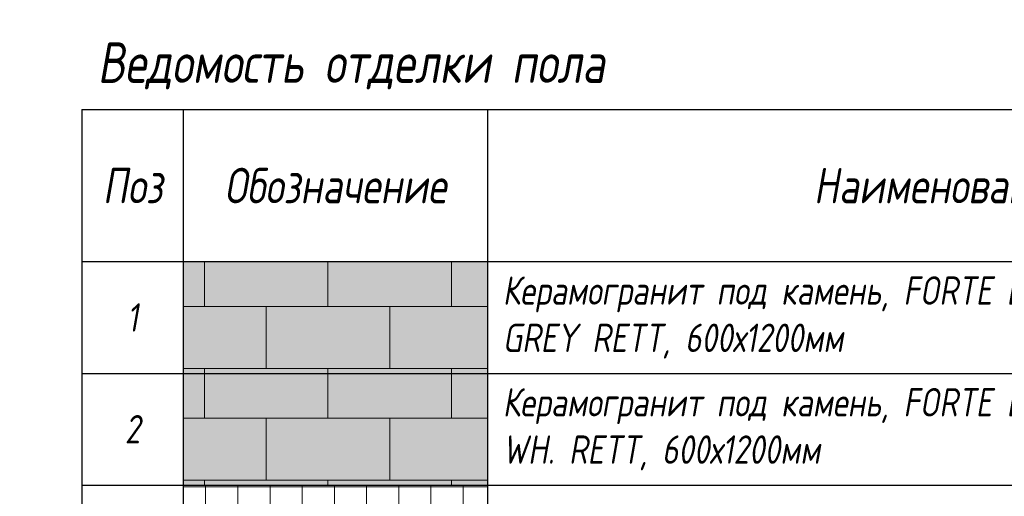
# Model space of a CAD drawing. Header units: millimetres. Extents: x -57162 to 485422, y -209335 to -9481.
# Tile 208 of 256: x 108482 to 118192, y -28416 to -23712. Entities that reach past the tile are written whole.
import ezdxf
from ezdxf import colors
from ezdxf.entities.mleader import LeaderData, LeaderLine
from ezdxf.math import Vec2, Vec3

# ---------------------------------------------------------------- set-up
doc = ezdxf.new("R2010")
doc.units = ezdxf.units.MM
doc.linetypes.add('DASHDOT', pattern=[25.4, 12.7, -6.35, 0, -6.35])
for name, color, linetype, lineweight, true_color in [('dim_razv', 7, 'DASHDOT', 9, 0x183018), ('EOM vinoski', 7, 'Continuous', 5, 0x423200), ('pol', 7, 'Continuous', 15, 0x55666d)]:
    doc.layers.add(name, color=color, linetype=linetype, lineweight=lineweight, true_color=true_color)
doc.layers.add('Марки дверей', color=7, linetype='Continuous', lineweight=9)
doc.styles.add('fl_iso paper', font='isocpeur.ttf', dxfattribs={"width": 0.8, "oblique": 10})
doc.styles.add('In tre', font='isocpeur.ttf', dxfattribs={"width": 0.8, "oblique": 10})

# ---------------------------------------------------------------- blocks, each defined once
blk = doc.blocks.new('_DOT')
at = {"color": 0, "linetype": 'ByBlock'}
blk.add_line((-0.5, 0), (-1, 0), dxfattribs=at)
at = {"color": 0, "linetype": 'ByBlock', "const_width": 0.5}
blk.add_lwpolyline([(-0.25, 0, 1), (0.25, 0, 1)], format="xyb", close=True, dxfattribs=at)
blk = doc.blocks.new('*T1659')
at = {"color": 0, "linetype": 'ByBlock', "lineweight": -2, "transparency": 16777216}
for p, q in [((0, 0), (18500, 0)), ((0, 0), (0, -9036)), ((1000, 0), (1000, -9036)), ((4000, 0), (4000, -9036)), ((13000, 0), (13000, -9036)), ((15000, 0), (15000, -9036)), ((18500, 0), (18500, -9036)), ((0, -1500), (18500, -1500)), ((0, -2602.7), (18500, -2602.7)), ((0, -3705.3), (18500, -3705.3)), ((0, -4905.3), (18500, -4905.3)), ((0, -5905.3), (18500, -5905.3)), ((0, -7036), (18500, -7036)), ((0, -8036), (18500, -8036)), ((0, -9036), (18500, -9036))]:
    blk.add_line(p, q, dxfattribs=at)
at = {"transparency": 16777216, "style": 'fl_iso paper'}
for s, insert, char_height, width, attachment_point in [('Кол-во, кв.м', (14000, -750), 350, 1700, 5), ('{\\C7;Поз}', (500, -750), 350, 700, 5), ('{\\C7;Обозначение }', (2500, -750), 350, 2700, 5), ('{\\C7;Наименование}', (8500, -750), 350, 8700, 5), ('Примечание', (16750, -750), 350, 3200, 5), ('{\\C0;Керамогранит под камень, FORTE DEI MARMI ROCK VEN. GREY RETT, 600х1200мм}', (4150, -2051.3), 280, 8700, 4), ('1', (500, -2051.3), 280, 700, 5), ('258,1', (14000, -2051.3), 300, 1700, 5), ('{\\C0;Керамогранит под камень, FORTE DEI MARMI ROCK TIFFAN. WH. RETT, 600х1200мм}', (4150, -3154), 280, 8700, 4), ('2', (500, -3154), 280, 700, 5), ('36,5', (14000, -3154), 300, 1700, 5), ('{\\C0;Керамогранит\\~Эстима LF01 NAT 300х300х10мм (или аналог)}', (4150, -4305.3), 280, 8700, 4), ('3', (500, -4305.3), 280, 700, 5), ('20,0', (14000, -4305.3), 300, 1700, 5), ('4', (500, -5405.3), 280, 700, 5), ('{\\C0;Гидроизоляция пола обмазочная  }', (4150, -5405.3), 280, 8700, 4), ('28,5', (14000, -5405.3), 300, 1700, 5), ('{\\C0;Ламинат Clix Floor Extra CPE 3477 Дуб Натур (или аналог)\\fCalibri|b0|i0|c204|p34;\\H0.91667x;\\C256;\\~}', (4150, -6470.7), 280, 8700, 4), ('5', (500, -6470.7), 280, 700, 5), ('58,3', (14000, -6470.7), 300, 1700, 5), ('{\\C0;Противогрязевой коврик (согласовать с заказчиком)}', (4150, -7536), 280, 8700, 4), ('6', (500, -7536), 280, 700, 5), ('14,0', (14000, -7536), 300, 1700, 5), ('25,5', (14000, -8536), 300, 1700, 5), ('7', (500, -8536), 280, 700, 5), ('{\\C0;Плинтус МДФ, окраска в цвет стен}', (4150, -8536), 280, 8700, 4), ('м.п.', (16750, -8536), 280, 3200, 5)]:
    blk.add_mtext(s, dxfattribs=dict(at, insert=insert, char_height=char_height, width=width, attachment_point=attachment_point))

msp = doc.modelspace()

# ---------------------------------------------------------------- leaders
at = {"layer": 'dim_razv', "color": 0, "linetype": 'ByBlock'}
ml = msp.add_multileader_mtext('Standard', dxfattribs=at)
ml.set_content('Стекло матовое белое (обшивка колонн)', style='In tre')
ml.set_leader_properties()
ml.build(insert=Vec2(0, 0))
ml.multileader.update_dxf_attribs({"text_left_attachment_type": 6, "text_right_attachment_type": 6, "dogleg_length": 1, "arrow_head_size": 0, "scale": 50})
ctx = ml.context
ctx.base_point, ctx.scale, ctx.char_height, ctx.arrow_head_size, ctx.landing_gap_size, ctx.plane_origin = Vec3(67678.4, -25488.2), 50, 200, 0, 4.5, Vec3(78096.8, -23740.1)
ctx.left_attachment, ctx.right_attachment = 6, 6
notes = []
notes.append((ctx, [(0, (1, 1, 0), (70044.6, -25488.2), (-1, 0), 50, [(1, [(71079.1, -24739.1)], 0, [])])]))
ctx.mtext.insert, ctx.mtext.width, ctx.mtext.defined_height, ctx.mtext.flow_direction = Vec3(67682.9, -25248.2), 2471.914, 696.6, 5
ctx.mtext.has_bg_fill, ctx.mtext.bg_color, ctx.mtext.bg_scale_factor, ctx.mtext.bg_transparency, ctx.mtext.use_window_bg_color = 1, -1027028792, 1.5, 0, 1
at = {"layer": 'pol', "color": 0, "linetype": 'ByBlock'}
ml = msp.add_multileader_mtext('Standard', dxfattribs=at)
ml.set_content('Внутрипольные конвекторы', style='In tre')
ml.set_leader_properties()
ml.build(insert=Vec2(0, 0))
ml.multileader.update_dxf_attribs({"text_left_attachment_type": 6, "text_right_attachment_type": 6, "dogleg_length": 1, "arrow_head_size": 0, "scale": 50})
ctx = ml.context
ctx.base_point, ctx.scale, ctx.char_height, ctx.arrow_head_size, ctx.landing_gap_size, ctx.plane_origin = Vec3(72651, -29190.7), 50, 200, 0, 4.5, Vec3(78310.8, -24350.8)
ctx.left_attachment, ctx.right_attachment = 6, 6
notes.append((ctx, [(1, (1, 1, 0), (72601, -29190.7), (1, 0), 50, [(1, [(71479.1, -27576.9), (71479.1, -30440.6)], 0, [])])]))
ctx.mtext.insert, ctx.mtext.width, ctx.mtext.defined_height, ctx.mtext.flow_direction = Vec3(72655.5, -28930.7), 1569.33, 696.6, 5
ctx.mtext.has_bg_fill, ctx.mtext.bg_color, ctx.mtext.bg_scale_factor, ctx.mtext.bg_transparency, ctx.mtext.use_window_bg_color = 1, -1027028792, 1.5, 0, 1
for ctx, leaders in notes:
    for number, flags, end, landing, length, lines in leaders:
        leader = LeaderData()
        leader.index, (leader.has_last_leader_line, leader.has_dogleg_vector, leader.attachment_direction) = number, flags
        leader.last_leader_point, leader.dogleg_vector, leader.dogleg_length = Vec3(end), Vec3(landing), length
        for number, points, colour, breaks in lines:
            line = LeaderLine()
            line.index, line.vertices, line.color, line.breaks = number, Vec3.list(points), colors.encode_raw_color(colour), breaks
            leader.lines.append(line)
        ctx.leaders.append(leader)

# ---------------------------------------------------------------- next in the draw order: hatches: boundary and pattern name
at = {"layer": 'pol', "true_color": 0xf3f1e7}
h = msp.add_hatch(color=7, dxfattribs=at)
h.dxf.hatch_style = 1
h.paths.add_polyline_path([(110095.5, -27202.3), (113095.5, -27202.3), (113095.5, -28304.9), (110095.5, -28304.9)])
at = {"layer": 'pol'}
h = msp.add_hatch(dxfattribs=at)
h.set_pattern_fill('AR-B816', color=256, scale=3)
h.set_pattern_definition([(0, (26178.16, -21550.63), (0, 609.6), []), (90, (26178.16, -21550.63), (-609.6, 609.6), [609.6, -609.6])])
h.paths.add_polyline_path([(110095.5, -27202.3), (113095.5, -27202.3), (113095.5, -28304.9), (110095.5, -28304.9)])
h = msp.add_hatch(dxfattribs=at)
h.set_pattern_fill('ANSI37', color=256, scale=100, angle=45)
h.set_pattern_definition([(90, (26178.16, -21653.3), (-317.5, 0), []), (180, (26178.16, -21653.3), (-2e-14, -317.5), [])])
h.paths.add_polyline_path([(110095.5, -28304.9), (113095.5, -28304.9), (113095.5, -29504.9), (110095.5, -29504.9)])

# ---------------------------------------------------------------- next in the draw order: linework, layer by layer
at = {"layer": 'pol', "linetype": 'ByBlock'}
for points in [[(110095.5, -27202.3), (113095.5, -27202.3), (113095.5, -28304.9), (110095.5, -28304.9)], [(110095.5, -28304.9), (113095.5, -28304.9), (113095.5, -29504.9), (110095.5, -29504.9)]]:
    msp.add_lwpolyline(points, close=True, dxfattribs=at)

# ---------------------------------------------------------------- next in the draw order: leaders
at = {"layer": 'Марки дверей', "lineweight": -2, "transparency": 33554687}
ml = msp.add_multileader_mtext('Standard', dxfattribs=at)
ml.set_content('\\pxsm1,ql;ГКЛ обшивка по каркасу толщиной 75 мм, Н=4100 мм', color=256, style='fl_iso paper')
ml.set_leader_properties(lineweight=5)
ml.set_arrow_properties(name='DOT')
ml.build(insert=Vec2(0, 0))
ml.multileader.update_dxf_attribs({"has_dogleg": 0, "text_left_attachment_type": 6, "text_right_attachment_type": 6, "dogleg_length": 0.75, "arrow_head_size": 60, "scale": 40})
ctx = ml.context
ctx.base_point, ctx.scale, ctx.char_height, ctx.arrow_head_size, ctx.landing_gap_size, ctx.plane_origin = Vec3(58725.3, -24160.7), 40, 250, 60, 80, Vec3(60590.9, -16980.8)
ctx.left_attachment, ctx.right_attachment = 6, 6
notes = []
notes.append((ctx, [(0, (1, 1, 0), (62647.8, -24160.7), (-1, 0), 30, [(0, [(65554.1, -25149.1)], 0, [])])]))
ctx.mtext.insert, ctx.mtext.width, ctx.mtext.defined_height, ctx.mtext.line_spacing_factor, ctx.mtext.flow_direction = Vec3(58805.3, -23860.7), 4067.72, 979.1, 0.7, 5
ctx.mtext.has_bg_fill, ctx.mtext.bg_color, ctx.mtext.bg_scale_factor, ctx.mtext.bg_transparency, ctx.mtext.use_window_bg_color = 1, -1027028792, 1.5, 0, 1
for ctx, leaders in notes:
    for number, flags, end, landing, length, lines in leaders:
        leader = LeaderData()
        leader.index, (leader.has_last_leader_line, leader.has_dogleg_vector, leader.attachment_direction) = number, flags
        leader.last_leader_point, leader.dogleg_vector, leader.dogleg_length = Vec3(end), Vec3(landing), length
        for number, points, colour, breaks in lines:
            line = LeaderLine()
            line.index, line.vertices, line.color, line.breaks = number, Vec3.list(points), colors.encode_raw_color(colour), breaks
            leader.lines.append(line)
        ctx.leaders.append(leader)

# ---------------------------------------------------------------- next in the draw order: leaders
at = {"layer": 'EOM vinoski', "linetype": 'ByBlock', "lineweight": 0}
ml = msp.add_multileader_mtext('Standard', dxfattribs=at)
ml.set_content('Элетровывод в стене, Н=0,6м*\\Pдля подсветки стойки ресепшен\\P(высоту уточнить согласно альбому мебели)', color=256, style='fl_iso paper')
ml.set_leader_properties(lineweight=5)
ml.set_arrow_properties(name='DOT')
ml.build(insert=Vec2(0, 0))
ml.multileader.update_dxf_attribs({"has_dogleg": 0, "text_left_attachment_type": 6, "text_right_attachment_type": 6, "dogleg_length": 0.5, "arrow_head_size": 40, "scale": 40})
ctx = ml.context
ctx.base_point, ctx.scale, ctx.char_height, ctx.arrow_head_size, ctx.landing_gap_size, ctx.plane_origin = Vec3(59507.5, -26145.2), 40, 200, 40, 80, Vec3(64836.7, -20713.4)
ctx.left_attachment, ctx.right_attachment = 6, 6
notes = []
notes.append((ctx, [(0, (1, 1, 0), (62938.8, -26145.2), (-1, 0), 20, [(1, [(65285.6, -23689.1)], 0, [])])]))
ctx.mtext.insert, ctx.mtext.width, ctx.mtext.defined_height, ctx.mtext.line_spacing_factor, ctx.mtext.flow_direction = Vec3(59587.5, -25885.2), 3379.942, 629.7, 0.9, 5
ctx.mtext.has_bg_fill, ctx.mtext.bg_color, ctx.mtext.bg_scale_factor, ctx.mtext.bg_transparency, ctx.mtext.use_window_bg_color = 1, -1027028792, 1.5, 0, 1
for ctx, leaders in notes:
    for number, flags, end, landing, length, lines in leaders:
        leader = LeaderData()
        leader.index, (leader.has_last_leader_line, leader.has_dogleg_vector, leader.attachment_direction) = number, flags
        leader.last_leader_point, leader.dogleg_vector, leader.dogleg_length = Vec3(end), Vec3(landing), length
        for number, points, colour, breaks in lines:
            line = LeaderLine()
            line.index, line.vertices, line.color, line.breaks = number, Vec3.list(points), colors.encode_raw_color(colour), breaks
            leader.lines.append(line)
        ctx.leaders.append(leader)

# ---------------------------------------------------------------- next in the draw order: hatches: boundary and pattern name
at = {"layer": 'pol', "true_color": 0xa6a6a6}
h = msp.add_hatch(color=253, dxfattribs=at)
h.dxf.hatch_style = 1
h.paths.add_polyline_path([(110095.5, -26099.6), (113095.5, -26099.6), (113095.5, -27202.3), (110095.5, -27202.3)])
at = {"layer": 'pol'}
h = msp.add_hatch(dxfattribs=at)
h.set_pattern_fill('AR-B816', color=256, scale=3)
h.set_pattern_definition([(0, (26178.16, -20447.96), (0, 609.6), []), (90, (26178.16, -20447.96), (-609.6, 609.6), [609.6, -609.6])])
h.paths.add_polyline_path([(110095.5, -26099.6), (113095.5, -26099.6), (113095.5, -27202.3), (110095.5, -27202.3)])

# ---------------------------------------------------------------- next in the draw order: linework, layer by layer
at = {"layer": 'pol', "linetype": 'ByBlock'}
msp.add_lwpolyline([(110095.5, -26099.6), (113095.5, -26099.6), (113095.5, -27202.3), (110095.5, -27202.3)], close=True, dxfattribs=at)

# ---------------------------------------------------------------- next in the draw order: block references
msp.add_blockref('*T1659', (109095.5, -24599.6))

# ---------------------------------------------------------------- next in the draw order: texts
at = {"color": 0, "insert": (109249.5, -23936.4), "char_height": 400, "width": 7374.135, "attachment_point": 1, "style": 'fl_iso paper'}
msp.add_mtext('Ведомость отделки пола', dxfattribs=at)

doc.saveas('drawing.dxf')
